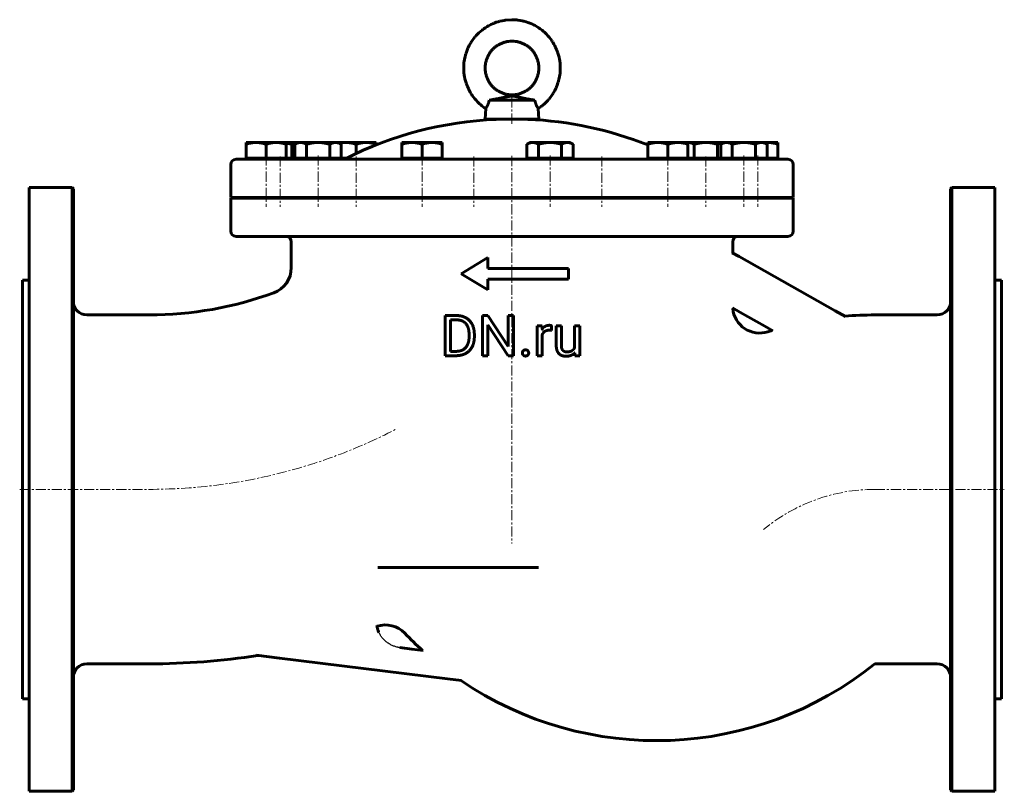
# Model space of a CAD drawing. Header units: millimetres. Extents: x -367 to 367, y -288 to 288.
import ezdxf

# ---------------------------------------------------------------- set-up
doc = ezdxf.new("R2010")
doc.units = ezdxf.units.MM
for name, pattern in [('K5LT-1', [0]), ('K5LT_AXLED', [12, 7.5, -1.5, 1.5, -1.5]), ('K5LT_BASIC', [0])]:
    doc.linetypes.add(name, pattern=pattern)
doc.layers.add('Системный слой (1)', color=7, linetype='Continuous', true_color=0x6c6c6c)

# ---------------------------------------------------------------- blocks, each defined once
blk = doc.blocks.new('U0')
at = {"layer": 'Системный слой (1)', "color": 143, "linetype": 'K5LT_BASIC', "lineweight": 60, "true_color": 0x33acca}
for p, q in [((-327, -62.5), (-327, 161.5)), ((-327, -286.5), (-327, -62.5))]:
    blk.add_line(p, q, dxfattribs=at)
blk = doc.blocks.new('U1')
at = {"layer": 'Системный слой (1)', "color": 143, "linetype": 'K5LT_BASIC', "lineweight": 60, "true_color": 0x33acca}
for p, q in [((327, -62.5), (327, 161.5)), ((327, -286.5), (327, -62.5))]:
    blk.add_line(p, q, dxfattribs=at)
blk = doc.blocks.new('U2')
at = {"layer": 'Системный слой (1)', "color": 143, "linetype": 'K5LT_BASIC', "lineweight": 60, "true_color": 0x33acca}
for start, end in [(92.45448, 116.79394), (68.44225, 87.54552)]:
    blk.add_arc((0, -61.92), 275.42, start, end, dxfattribs=at)
blk = doc.blocks.new('U3')
at = {"layer": 'Системный слой (1)', "color": 143, "linetype": 'K5LT_BASIC', "lineweight": 60, "true_color": 0x33acca}
for p, q in [((157.66, 196), (157.55, 196)), ((157.78, 196), (157.66, 196)), ((157.89, 195.99), (157.78, 196))]:
    blk.add_line(p, q, dxfattribs=at)
blk = doc.blocks.new('U4')
at = {"layer": 'Системный слой (1)', "color": 143, "linetype": 'K5LT_BASIC', "lineweight": 60, "true_color": 0x33acca}
for p, q in [((-209.69, 154.5), (117.61, 154.5)), ((117.61, 154.5), (209.69, 154.5))]:
    blk.add_line(p, q, dxfattribs=at)
blk = doc.blocks.new('U5')
at = {"layer": 'Системный слой (1)', "color": 143, "linetype": 'K5LT_BASIC', "lineweight": 60, "true_color": 0x33acca}
for p, q in [((-126.9, 195.74), (-128.55, 195.42)), ((-125.29, 195.94), (-126.9, 195.74)), ((-123.7, 196), (-125.29, 195.94))]:
    blk.add_line(p, q, dxfattribs=at)
blk = doc.blocks.new('U6')
at = {"layer": 'Системный слой (1)', "color": 143, "linetype": 'K5LT_BASIC', "lineweight": 60, "true_color": 0x33acca}
for p, q in [((-159.8, 196), (-159.92, 196)), ((-159.69, 196), (-159.8, 196)), ((-159.57, 195.99), (-159.69, 196))]:
    blk.add_line(p, q, dxfattribs=at)
blk = doc.blocks.new('U7')
at = {"layer": 'Системный слой (1)', "color": 143, "linetype": 'K5LT_BASIC', "lineweight": 60, "true_color": 0x33acca}
for p, q in [((131.32, 196), (131.2, 195.99)), ((131.44, 196), (131.32, 196)), ((131.57, 196), (131.44, 196))]:
    blk.add_line(p, q, dxfattribs=at)
blk = doc.blocks.new('U8')
at = {"layer": 'Системный слой (1)', "color": 143, "linetype": 'K5LT_BASIC', "lineweight": 60, "true_color": 0x33acca}
for p, q in [((189.07, 195.92), (188.2, 195.83)), ((189.93, 195.98), (189.07, 195.92)), ((190.79, 196), (189.93, 195.98))]:
    blk.add_line(p, q, dxfattribs=at)
blk = doc.blocks.new('U9')
at = {"layer": 'Системный слой (1)', "color": 143, "linetype": 'K5LT_BASIC', "lineweight": 60, "true_color": 0x33acca}
for p, q in [((-166.99, 195.35), (-168.29, 195.6)), ((-165.65, 195.04), (-166.99, 195.35)), ((-164.25, 194.66), (-165.65, 195.04))]:
    blk.add_line(p, q, dxfattribs=at)
blk = doc.blocks.new('U10')
at = {"layer": 'Системный слой (1)', "color": 143, "linetype": 'K5LT_BASIC', "lineweight": 60, "true_color": 0x33acca}
for p, q in [((0, 213.5), (-20, 213.5)), ((20, 213.5), (0, 213.5))]:
    blk.add_line(p, q, dxfattribs=at)
blk = doc.blocks.new('U11')
at = {"layer": 'Системный слой (1)', "color": 143, "linetype": 'K5LT_BASIC', "lineweight": 60, "true_color": 0x33acca}
for p, q in [((-9.26, 286.29), (-9.62, 286.19)), ((-9.09, 286.33), (-9.26, 286.29)), ((-9, 286.36), (-9.09, 286.33)), ((-7.36, 286.74), (-9, 286.36)), ((-5.92, 287.01), (-7.36, 286.74)), ((-5.19, 287.12), (-5.92, 287.01)), ((-4.83, 287.17), (-5.19, 287.12)), ((-4.65, 287.2), (-4.83, 287.17)), ((-4.56, 287.21), (-4.65, 287.2)), ((0, 287.5), (-4.56, 287.21)), ((1.63, 287.46), (0, 287.5)), ((3.1, 287.37), (1.63, 287.46)), ((3.83, 287.3), (3.1, 287.37)), ((4.19, 287.25), (3.83, 287.3)), ((4.38, 287.23), (4.19, 287.25)), ((4.47, 287.22), (4.38, 287.23)), ((6.13, 286.97), (4.47, 287.22)), ((7.57, 286.69), (6.13, 286.97)), ((8.29, 286.53), (7.57, 286.69)), ((8.64, 286.45), (8.29, 286.53)), ((8.82, 286.4), (8.64, 286.45)), ((8.91, 286.38), (8.82, 286.4)), ((10.53, 285.93), (8.91, 286.38)), ((-22.29, 279.77), (-23.43, 278.83)), ((-21.71, 280.22), (-22.29, 279.77)), ((-21.42, 280.44), (-21.71, 280.22)), ((-21.27, 280.54), (-21.42, 280.44)), ((-21.2, 280.6), (-21.27, 280.54)), ((-19.82, 281.56), (-21.2, 280.6)), ((-18.57, 282.34), (-19.82, 281.56)), ((-17.94, 282.71), (-18.57, 282.34)), ((-17.62, 282.89), (-17.94, 282.71)), ((-17.46, 282.98), (-17.62, 282.89)), ((-17.38, 283.02), (-17.46, 282.98)), ((-15.89, 283.8), (-17.38, 283.02)), ((-14.56, 284.42), (-15.89, 283.8)), ((-13.89, 284.71), (-14.56, 284.42)), ((-13.55, 284.85), (-13.89, 284.71)), ((-13.38, 284.92), (-13.55, 284.85)), ((-13.29, 284.96), (-13.38, 284.92)), ((-11.72, 285.54), (-13.29, 284.96)), ((-10.32, 285.99), (-11.72, 285.54)), ((-9.62, 286.19), (-10.32, 285.99)), ((11.92, 285.47), (10.53, 285.93)), ((12.61, 285.22), (11.92, 285.47)), ((12.95, 285.09), (12.61, 285.22)), ((13.12, 285.02), (12.95, 285.09)), ((13.21, 284.99), (13.12, 285.02)), ((14.76, 284.34), (13.21, 284.99)), ((16.09, 283.71), (14.76, 284.34)), ((16.74, 283.37), (16.09, 283.71)), ((17.06, 283.2), (16.74, 283.37)), ((17.22, 283.11), (17.06, 283.2)), ((17.3, 283.07), (17.22, 283.11)), ((18.76, 282.23), (17.3, 283.07)), ((20, 281.44), (18.76, 282.23)), ((20.6, 281.02), (20, 281.44)), ((20.9, 280.81), (20.6, 281.02)), ((21.05, 280.7), (20.9, 280.81)), ((21.12, 280.65), (21.05, 280.7)), ((22.46, 279.63), (21.12, 280.65)), ((23.59, 278.69), (22.46, 279.63)), ((-29.49, 272.15), (-30.42, 270.75)), ((-28.62, 273.34), (-29.49, 272.15)), ((-28.17, 273.91), (-28.62, 273.34)), ((-27.94, 274.2), (-28.17, 273.91)), ((-27.83, 274.34), (-27.94, 274.2)), ((-27.77, 274.41), (-27.83, 274.34)), ((-26.67, 275.68), (-27.77, 274.41)), ((-25.66, 276.75), (-26.67, 275.68)), ((-25.14, 277.27), (-25.66, 276.75)), ((-24.88, 277.52), (-25.14, 277.27)), ((-24.74, 277.65), (-24.88, 277.52)), ((-24.68, 277.71), (-24.74, 277.65)), ((-23.43, 278.83), (-24.68, 277.71)), ((24.14, 278.21), (23.59, 278.69)), ((24.41, 277.96), (24.14, 278.21)), ((24.54, 277.84), (24.41, 277.96)), ((24.61, 277.77), (24.54, 277.84)), ((25.81, 276.6), (24.61, 277.77)), ((26.81, 275.52), (25.81, 276.6)), ((27.3, 274.97), (26.81, 275.52)), ((27.53, 274.69), (27.3, 274.97)), ((27.65, 274.55), (27.53, 274.69)), ((27.71, 274.48), (27.65, 274.55)), ((28.75, 273.16), (27.71, 274.48)), ((29.61, 271.97), (28.75, 273.16)), ((30.02, 271.37), (29.61, 271.97)), ((-33.15, 265.53), (-33.7, 264.17)), ((-32.86, 266.2), (-33.15, 265.53)), ((-32.71, 266.54), (-32.86, 266.2)), ((-32.63, 266.7), (-32.71, 266.54)), ((-32.59, 266.79), (-32.63, 266.7)), ((-31.84, 268.29), (-32.59, 266.79)), ((-31.13, 269.58), (-31.84, 268.29)), ((-30.76, 270.21), (-31.13, 269.58)), ((-30.57, 270.52), (-30.76, 270.21)), ((-30.47, 270.67), (-30.57, 270.52)), ((-30.42, 270.75), (-30.47, 270.67)), ((30.22, 271.06), (30.02, 271.37)), ((30.32, 270.91), (30.22, 271.06)), ((30.37, 270.83), (30.32, 270.91)), ((31.24, 269.39), (30.37, 270.83)), ((31.94, 268.1), (31.24, 269.39)), ((32.28, 267.45), (31.94, 268.1)), ((32.44, 267.12), (32.28, 267.45)), ((32.52, 266.95), (32.44, 267.12)), ((32.55, 266.87), (32.52, 266.95)), ((33.24, 265.33), (32.55, 266.87)), ((33.77, 263.97), (33.24, 265.33)), ((-35.48, 257.57), (-35.6, 256.85)), ((-35.42, 257.93), (-35.48, 257.57)), ((-35.39, 258.11), (-35.42, 257.93)), ((-35.37, 258.2), (-35.39, 258.11)), ((-35.02, 259.84), (-35.37, 258.2)), ((-34.65, 261.27), (-35.02, 259.84)), ((-34.44, 261.97), (-34.65, 261.27)), ((-34.34, 262.32), (-34.44, 261.97)), ((-34.28, 262.49), (-34.34, 262.32)), ((-34.25, 262.58), (-34.28, 262.49)), ((-33.7, 264.17), (-34.25, 262.58)), ((34.02, 263.28), (33.77, 263.97)), ((34.14, 262.93), (34.02, 263.28)), ((34.2, 262.75), (34.14, 262.93)), ((34.22, 262.67), (34.2, 262.75)), ((34.71, 261.06), (34.22, 262.67)), ((35.07, 259.63), (34.71, 261.06)), ((35.23, 258.92), (35.07, 259.63)), ((35.3, 258.56), (35.23, 258.92)), ((35.34, 258.38), (35.3, 258.56)), ((35.35, 258.29), (35.34, 258.38)), ((35.63, 256.63), (35.35, 258.29)), ((-35.97, 253.07), (-35.99, 252.34)), ((-35.99, 252.34), (-35.99, 250.87)), ((-35.99, 250.87), (-35.93, 249.19)), ((-35.95, 253.44), (-35.97, 253.07)), ((-35.94, 253.62), (-35.95, 253.44)), ((-35.93, 253.71), (-35.94, 253.62)), ((-35.79, 255.39), (-35.93, 253.71)), ((-35.6, 256.85), (-35.79, 255.39)), ((35.81, 255.18), (35.63, 256.63)), ((35.88, 254.45), (35.81, 255.18)), ((35.91, 254.08), (35.88, 254.45)), ((35.92, 253.9), (35.91, 254.08)), ((35.93, 253.81), (35.92, 253.9)), ((35.99, 252.13), (35.93, 253.81)), ((35.95, 249.56), (35.97, 249.93)), ((35.97, 249.93), (35.99, 250.66)), ((35.99, 250.66), (35.99, 252.13)), ((-35.93, 249.19), (-35.92, 249.1)), ((-35.92, 249.1), (-35.91, 248.92)), ((-35.91, 248.92), (-35.88, 248.55)), ((-35.88, 248.55), (-35.81, 247.82)), ((-35.81, 247.82), (-35.63, 246.37)), ((-35.63, 246.37), (-35.35, 244.71)), ((-35.35, 244.71), (-35.34, 244.62)), ((-35.34, 244.62), (-35.3, 244.44)), ((-35.3, 244.44), (-35.23, 244.08)), ((-35.23, 244.08), (-35.07, 243.37)), ((-35.07, 243.37), (-34.71, 241.94)), ((34.65, 241.73), (35.02, 243.16)), ((35.02, 243.16), (35.37, 244.8)), ((35.37, 244.8), (35.39, 244.89)), ((35.39, 244.89), (35.42, 245.07)), ((35.42, 245.07), (35.48, 245.43)), ((35.48, 245.43), (35.6, 246.15)), ((35.6, 246.15), (35.79, 247.61)), ((35.79, 247.61), (35.93, 249.29)), ((35.93, 249.29), (35.94, 249.38)), ((35.94, 249.38), (35.95, 249.56)), ((-34.71, 241.94), (-34.22, 240.33)), ((-34.22, 240.33), (-34.2, 240.25)), ((-34.2, 240.25), (-34.14, 240.07)), ((-34.14, 240.07), (-34.02, 239.72)), ((-34.02, 239.72), (-33.77, 239.03)), ((-33.77, 239.03), (-33.24, 237.67)), ((-33.24, 237.67), (-32.55, 236.13)), ((-32.55, 236.13), (-32.52, 236.05)), ((-32.52, 236.05), (-32.44, 235.88)), ((-32.44, 235.88), (-32.28, 235.55)), ((-32.28, 235.55), (-31.94, 234.9)), ((-31.94, 234.9), (-31.24, 233.61)), ((31.84, 234.71), (32.59, 236.21)), ((32.59, 236.21), (32.63, 236.3)), ((32.63, 236.3), (32.71, 236.46)), ((32.71, 236.46), (32.86, 236.8)), ((32.86, 236.8), (33.15, 237.47)), ((33.15, 237.47), (33.7, 238.83)), ((33.7, 238.83), (34.25, 240.42)), ((34.25, 240.42), (34.28, 240.51)), ((34.28, 240.51), (34.34, 240.68)), ((34.34, 240.68), (34.44, 241.03)), ((34.44, 241.03), (34.65, 241.73)), ((-31.24, 233.61), (-30.37, 232.17)), ((-30.37, 232.17), (-30.32, 232.09)), ((-30.32, 232.09), (-30.22, 231.94)), ((-30.22, 231.94), (-30.02, 231.63)), ((-30.02, 231.63), (-29.61, 231.03)), ((-29.61, 231.03), (-28.75, 229.84)), ((-28.75, 229.84), (-27.71, 228.52)), ((-27.71, 228.52), (-27.65, 228.45)), ((-27.65, 228.45), (-27.53, 228.31)), ((-27.53, 228.31), (-27.3, 228.03)), ((-27.3, 228.03), (-26.81, 227.48)), ((26.67, 227.32), (27.77, 228.59)), ((27.77, 228.59), (27.83, 228.66)), ((27.83, 228.66), (27.94, 228.8)), ((27.94, 228.8), (28.17, 229.09)), ((28.17, 229.09), (28.62, 229.66)), ((28.62, 229.66), (29.49, 230.85)), ((29.49, 230.85), (30.42, 232.25)), ((30.42, 232.25), (30.47, 232.33)), ((30.47, 232.33), (30.57, 232.48)), ((30.57, 232.48), (30.76, 232.79)), ((30.76, 232.79), (31.13, 233.42)), ((31.13, 233.42), (31.84, 234.71)), ((-26.81, 227.48), (-25.81, 226.4)), ((-25.81, 226.4), (-24.61, 225.23)), ((-24.61, 225.23), (-24.54, 225.16)), ((-24.54, 225.16), (-24.41, 225.04)), ((-24.41, 225.04), (-24.14, 224.79)), ((-24.14, 224.79), (-23.59, 224.31)), ((-23.59, 224.31), (-22.46, 223.37)), ((-22.46, 223.37), (-21.14, 222.36)), ((-21.14, 222.36), (-21.09, 222.33)), ((-21.09, 222.33), (-20.99, 222.25)), ((-20.99, 222.25), (-20.77, 222.1)), ((-20.77, 222.1), (-20.35, 221.8)), ((-20.35, 221.8), (-19.61, 221.31)), ((19.61, 221.31), (21.2, 222.4)), ((21.2, 222.4), (21.25, 222.44)), ((21.25, 222.44), (21.35, 222.52)), ((21.35, 222.52), (21.56, 222.67)), ((21.56, 222.67), (21.98, 222.99)), ((21.98, 222.99), (22.8, 223.64)), ((22.8, 223.64), (24.38, 225.01)), ((24.38, 225.01), (24.68, 225.29)), ((24.68, 225.29), (24.74, 225.35)), ((24.74, 225.35), (24.88, 225.48)), ((24.88, 225.48), (25.14, 225.73)), ((25.14, 225.73), (25.66, 226.25)), ((25.66, 226.25), (26.67, 227.32))]:
    blk.add_line(p, q, dxfattribs=at)
blk = doc.blocks.new('U12')
at = {"layer": 'Системный слой (1)', "color": 143, "linetype": 'K5LT_BASIC', "lineweight": 60, "true_color": 0x33acca}
for start, end in [(90, 94.96934), (107.12413, 107.87947)]:
    blk.add_arc((270.5, -192.5), 260, start, end, dxfattribs=at)
blk = doc.blocks.new('U13')
at = {"layer": 'Системный слой (1)', "color": 143, "linetype": 'K5LT_BASIC', "lineweight": 60, "true_color": 0x33acca}
for start, end in [(223.79622, 227.83831), (235.80094, 308.75652)]:
    blk.add_arc((107.74, 10.25), 260, start, end, dxfattribs=at)

msp = doc.modelspace()

# ---------------------------------------------------------------- linework, layer by layer
at = {"layer": 'Системный слой (1)', "color": 30, "linetype": 'K5LT_AXLED', "lineweight": 18, "true_color": 0xff8000}
for p, q in [((0, 229.5), (0, 208.5)), ((-183.29, 186.3), (-183.29, 148.03)), ((-172.91, 185.5), (-172.91, 148.03)), ((-144.56, 186.3), (-144.56, 148.03)), ((-116.2, 185.5), (-116.2, 148.03)), ((-67.09, 186.3), (-67.09, 148.03)), ((-28.35, 185.5), (-28.35, 148.03)), ((0, 185.93), (0, -102.83)), ((28.35, 186.3), (28.35, 148.03)), ((67.09, 185.5), (67.09, 148.03)), ((116.2, 186.3), (116.2, 148.03)), ((144.56, 185.5), (144.56, 148.03)), ((172.91, 186.3), (172.91, 148.03)), ((183.29, 186.3), (183.29, 148.03)), ((-367, -62.5), (-270.5, -62.5)), ((270.5, -62.5), (367, -62.5))]:
    msp.add_line(p, q, dxfattribs=at)
at = {"layer": 'Системный слой (1)', "color": 143, "linetype": 'K5LT_BASIC', "lineweight": 60, "true_color": 0x33acca}
for p, q in [((-19.61, 221.31), (-20, 213.5)), ((-17.04, 227.5), (0, 227.5)), ((0, 227.5), (17.04, 227.5)), ((19.61, 221.31), (20, 213.5)), ((-198.29, 194.66), (-198.29, 196)), ((-198.29, 196), (-190.79, 196)), ((-198.29, 184.3), (-198.29, 194.66)), ((-190.79, 196), (-175.79, 196)), ((-183.29, 184.3), (-183.29, 194.66)), ((-175.79, 196), (-168.29, 196)), ((-168.29, 196), (-159.92, 196)), ((-168.29, 196), (-168.29, 194.66)), ((-168.29, 184.3), (-168.29, 194.66)), ((-164.25, 184.3), (-164.25, 194.66)), ((-159.56, 196), (-161.88, 194.66)), ((-161.88, 184.3), (-161.88, 194.66)), ((-159.92, 196), (-159.56, 196)), ((-159.56, 196), (-157.55, 196)), ((-157.55, 196), (-144.56, 196)), ((-153.22, 184.3), (-153.22, 194.66)), ((-144.56, 196), (-131.57, 196)), ((-135.9, 184.3), (-135.9, 194.66)), ((-131.57, 196), (-129.56, 196)), ((-129.56, 196), (-123.7, 196)), ((-129.56, 196), (-127.24, 194.66)), ((-127.24, 184.3), (-127.24, 194.66)), ((-123.7, 196), (-108.7, 196)), ((-116.2, 187.79), (-116.2, 194.66)), ((-108.7, 196), (-101.2, 196)), ((-101.2, 196), (-101.2, 194.66)), ((-101.2, 194.23), (-101.2, 194.66)), ((-82.09, 196), (-74.59, 196)), ((-82.09, 194.66), (-82.09, 196)), ((-82.09, 184.3), (-82.09, 194.66)), ((-74.59, 196), (-59.59, 196)), ((-67.09, 184.3), (-67.09, 194.66)), ((-59.59, 196), (-52.09, 196)), ((-52.09, 196), (-52.09, 194.66)), ((-52.09, 184.3), (-52.09, 194.66)), ((13.35, 196), (11.03, 194.66)), ((11.03, 184.3), (11.03, 194.66)), ((13.35, 196), (15.36, 196)), ((15.36, 196), (28.35, 196)), ((19.69, 184.3), (19.69, 194.66)), ((28.35, 196), (41.34, 196)), ((37.01, 184.3), (37.01, 194.66)), ((41.34, 196), (43.35, 196)), ((43.35, 196), (45.67, 194.66)), ((45.67, 184.3), (45.67, 194.66)), ((101.2, 194.66), (101.2, 196)), ((101.2, 196), (108.7, 196)), ((101.2, 184.3), (101.2, 194.66)), ((108.7, 196), (123.7, 196)), ((116.2, 184.3), (116.2, 194.66)), ((123.7, 196), (131.2, 196)), ((131.2, 196), (131.2, 194.66)), ((131.2, 196), (131.57, 196)), ((131.2, 184.3), (131.2, 194.66)), ((131.57, 196), (144.56, 196)), ((135.9, 184.3), (135.9, 194.66)), ((144.56, 196), (157.55, 196)), ((153.22, 184.3), (153.22, 194.66)), ((157.91, 196), (155.59, 194.66)), ((155.59, 184.3), (155.59, 194.66)), ((157.55, 196), (157.91, 196)), ((157.91, 196), (159.92, 196)), ((159.92, 196), (172.91, 196)), ((164.25, 184.3), (164.25, 194.66)), ((172.91, 196), (185.9, 196)), ((181.57, 184.3), (181.57, 194.66)), ((185.9, 196), (187.91, 196)), ((187.91, 196), (190.79, 196)), ((187.91, 196), (190.23, 194.66)), ((190.23, 184.3), (190.23, 194.66)), ((190.79, 196), (198.29, 196)), ((198.29, 196), (198.29, 194.66)), ((198.29, 184.3), (198.29, 194.66)), ((-198.29, 184.3), (-198.29, 183.5)), ((-190.79, 184.3), (-198.29, 184.3)), ((-183.29, 184.3), (-190.79, 184.3)), ((-175.79, 184.3), (-183.29, 184.3)), ((-168.29, 184.3), (-175.79, 184.3)), ((-164.25, 184.3), (-168.29, 184.3)), ((-168.29, 184.3), (-168.29, 183.5)), ((-161.88, 184.3), (-164.25, 184.3)), ((-157.55, 184.3), (-161.88, 184.3)), ((-159.56, 184.3), (-159.56, 183.5)), ((-153.22, 184.3), (-157.55, 184.3)), ((-144.56, 184.3), (-153.22, 184.3)), ((-135.9, 184.3), (-144.56, 184.3)), ((-131.57, 184.3), (-135.9, 184.3)), ((-127.24, 184.3), (-131.57, 184.3)), ((-129.56, 184.3), (-129.56, 183.5)), ((-123.7, 184.3), (-127.24, 184.3)), ((-123.42, 184.3), (-123.7, 184.3)), ((-82.09, 184.3), (-82.09, 183.5)), ((-74.59, 184.3), (-82.09, 184.3)), ((-67.09, 184.3), (-74.59, 184.3)), ((-59.59, 184.3), (-67.09, 184.3)), ((-52.09, 184.3), (-59.59, 184.3)), ((-52.09, 184.3), (-52.09, 183.5)), ((15.36, 184.3), (11.03, 184.3)), ((13.35, 184.3), (13.35, 183.5)), ((19.69, 184.3), (15.36, 184.3)), ((28.35, 184.3), (19.69, 184.3)), ((37.01, 184.3), (28.35, 184.3)), ((41.34, 184.3), (37.01, 184.3)), ((45.67, 184.3), (41.34, 184.3)), ((43.35, 184.3), (43.35, 183.5)), ((101.2, 184.3), (101.2, 183.5)), ((108.7, 184.3), (101.2, 184.3)), ((116.2, 184.3), (108.7, 184.3)), ((123.7, 184.3), (116.2, 184.3)), ((131.2, 184.3), (123.7, 184.3)), ((131.2, 184.3), (131.2, 183.5)), ((131.57, 184.3), (131.2, 184.3)), ((135.9, 184.3), (131.57, 184.3)), ((144.56, 184.3), (135.9, 184.3)), ((153.22, 184.3), (144.56, 184.3)), ((155.59, 184.3), (153.22, 184.3)), ((159.92, 184.3), (155.59, 184.3)), ((157.91, 184.3), (157.91, 183.5)), ((164.25, 184.3), (159.92, 184.3)), ((172.91, 184.3), (164.25, 184.3)), ((181.57, 184.3), (172.91, 184.3)), ((185.9, 184.3), (181.57, 184.3)), ((190.23, 184.3), (185.9, 184.3)), ((187.91, 184.3), (187.91, 183.5)), ((190.79, 184.3), (190.23, 184.3)), ((198.29, 184.3), (190.79, 184.3)), ((198.29, 184.3), (198.29, 183.5)), ((-209.69, 155), (-209.69, 179.5)), ((205.69, 183.5), (-205.69, 183.5)), ((209.69, 155), (209.69, 179.5)), ((-360, 162.5), (-360, -287.5)), ((-328, 162.5), (-360, 162.5)), ((-328, 162.5), (-328, -62.5)), ((-327, 161.5), (-328, 162.5)), ((327, 161.5), (328, 162.5)), ((328, 162.5), (360, 162.5)), ((328, 162.5), (328, -62.5)), ((360, 162.5), (360, -287.5)), ((-209.69, 155), (209.69, 155)), ((-209.69, 130), (-209.69, 154.5)), ((-193.29, 155), (-193.29, 154.5)), ((-173.29, 155), (-173.29, 154.5)), ((-162.91, 155), (-162.91, 154.5)), ((-154.56, 155), (-154.56, 154.5)), ((-134.56, 155), (-134.56, 154.5)), ((-126.2, 155), (-126.2, 154.5)), ((-106.2, 155), (-106.2, 154.5)), ((-77.09, 155), (-77.09, 154.5)), ((-57.09, 155), (-57.09, 154.5)), ((-38.35, 155), (-38.35, 154.5)), ((-18.35, 155), (-18.35, 154.5)), ((-7.5, 154.5), (-7.5, 155)), ((7.5, 154.5), (7.5, 155)), ((18.35, 155), (18.35, 154.5)), ((38.35, 155), (38.35, 154.5)), ((57.09, 155), (57.09, 154.5)), ((77.09, 155), (77.09, 154.5)), ((106.2, 155), (106.2, 154.5)), ((126.2, 155), (126.2, 154.5)), ((134.56, 155), (134.56, 154.5)), ((154.56, 155), (154.56, 154.5)), ((162.91, 155), (162.91, 154.5)), ((182.91, 155), (182.91, 154.5)), ((193.29, 155), (193.29, 154.5)), ((209.69, 130), (209.69, 154.5)), ((-205.69, 126), (205.69, 126)), ((-164.54, 122), (-164.54, 102.74)), ((164.54, 122), (164.54, 113.61)), ((-17.97, 110.17), (-37.97, 98.17)), ((-17.97, 110.17), (-17.97, 102.17)), ((169.24, 110.95), (164.25, 113.77)), ((240.97, 70.48), (169.24, 110.95)), ((-17.97, 86.17), (-37.97, 98.17)), ((42.03, 102.17), (-17.97, 102.17)), ((42.03, 102.17), (42.03, 94.17)), ((-365, -218.5), (-365, 93.5)), ((-360, 93.5), (-365, 93.5)), ((42.03, 94.17), (-17.97, 94.17)), ((-17.97, 94.17), (-17.97, 86.17)), ((360, 93.5), (365, 93.5)), ((365, -218.5), (365, 93.5)), ((-317, 67.5), (-270.5, 67.5)), ((-41.25, 67.03), (-49.71, 67.03)), ((-49.71, 67.03), (-49.71, 37.12)), ((-21.93, 67.03), (-21.93, 37.12)), ((-17.96, 67.03), (-21.93, 67.03)), ((-2.85, 43.9), (-17.96, 67.03)), ((1.08, 67.03), (-2.85, 67.03)), ((-2.85, 67.03), (-2.85, 43.9)), ((1.08, 67.03), (1.08, 37.12)), ((169.73, 69.64), (164.26, 72.72)), ((169.73, 69.64), (188.44, 59.08)), ((240.97, 70.48), (248.53, 66.21)), ((270.5, 67.5), (317, 67.5)), ((-45.75, 63.79), (-45.75, 40.35)), ((-41.25, 63.79), (-45.75, 63.79)), ((-2.91, 37.12), (-17.96, 60.19)), ((-17.96, 60.19), (-17.96, 37.12)), ((18.77, 59.35), (18.77, 37.12)), ((22.47, 59.35), (18.77, 59.35)), ((22.54, 56.81), (22.47, 59.35)), ((29.51, 59.47), (29.49, 55.94)), ((32.98, 59.35), (32.98, 45.01)), ((36.78, 59.35), (32.98, 59.35)), ((36.78, 59.35), (36.78, 44.97)), ((50.48, 59.35), (46.66, 59.35)), ((46.66, 59.35), (46.66, 43.18)), ((50.48, 59.35), (50.48, 37.12)), ((188.44, 59.08), (194.37, 55.73)), ((-31.98, 53), (-31.98, 51.17)), ((-28.06, 52.96), (-28.06, 51.17)), ((22.57, 52.91), (22.57, 37.12)), ((-41.62, 37.12), (-49.71, 37.12)), ((-41.62, 40.35), (-45.75, 40.35)), ((-17.96, 37.12), (-21.93, 37.12)), ((1.08, 37.12), (-2.91, 37.12)), ((22.57, 37.12), (18.77, 37.12)), ((46.84, 37.12), (46.76, 39.32)), ((50.48, 37.12), (46.84, 37.12)), ((-328, -62.5), (-328, -287.5)), ((328, -62.5), (328, -287.5)), ((19.87, -120.83), (-100.05, -120.83)), ((-74.62, -181.51), (-83.56, -180.41)), ((-74.62, -181.51), (-66.17, -182.55)), ((-173.33, -188.22), (-190.68, -186.09)), ((-173.33, -188.22), (-48.14, -203.6)), ((-317, -192.5), (-270.5, -192.5)), ((270.5, -192.5), (317, -192.5)), ((-48.14, -203.6), (-37.62, -204.89)), ((-360, -218.5), (-365, -218.5)), ((360, -218.5), (365, -218.5)), ((-328, -287.5), (-360, -287.5)), ((-327, -286.5), (-328, -287.5)), ((327, -286.5), (328, -287.5)), ((328, -287.5), (360, -287.5))]:
    msp.add_line(p, q, dxfattribs=at)
for centre, radius, start, end in [((-13, 210.5), 3, 66.31585, 90), ((13, 210.5), 3, 90, 113.68415), ((-125.96, 187.5), 4, 270, 296.79394), ((-205.69, 179.5), 4, 90, 180), ((205.69, 179.5), 4, 0, 90), ((-205.69, 130), 4, 180, 270), ((-168.54, 122), 4, 0, 90), ((168.54, 122), 4, 90, 180), ((205.69, 130), 4, 270, 0), ((-184.54, 102.74), 20, 290.11207, 0), ((-270.5, 337.5), 270, 270, 290.11207), ((-317, 77.5), 10, 180, 270), ((317, 77.5), 10, 270, 0), ((184.54, 73.98), 20, 184.71794, 287.87947), ((-94.37, -183.54), 20, 43.79622, 108.23885), ((-270.5, 337.5), 530, 270, 278.80458), ((-317, -202.5), 10, 90, 180), ((317, -202.5), 10, 0, 90)]:
    msp.add_arc(centre, radius, start, end, dxfattribs=at)
at = {"layer": 'Системный слой (1)', "color": 30, "linetype": 'K5LT_AXLED', "lineweight": 18, "true_color": 0xff8000}
for centre, radius, start, end in [((-270.5, 337.5), 400, 270, 297.2864), ((270.5, -192.5), 130, 90, 129.63799)]:
    msp.add_arc(centre, radius, start, end, dxfattribs=at)
at = {"layer": 'Системный слой (1)', "color": 143, "linetype": 'K5LT_BASIC', "lineweight": 60, "true_color": 0x33acca}
for points, degree, knots in [([(0, 271.5), (-0.84, 271.5), (-1.68, 271.45), (-3.34, 271.24), (-4.16, 271.08), (-5.78, 270.66), (-6.59, 270.4), (-8.14, 269.79), (-8.9, 269.43), (-10.37, 268.62), (-11.08, 268.17), (-12.43, 267.19), (-13.08, 266.65), (-14.3, 265.51), (-14.88, 264.89), (-15.94, 263.6), (-16.44, 262.92), (-17.33, 261.51), (-17.74, 260.77), (-18.45, 259.26), (-18.76, 258.48), (-19.28, 256.89), (-19.49, 256.07), (-19.8, 254.43), (-19.91, 253.59), (-20.01, 251.92), (-20.01, 251.08), (-19.91, 249.41), (-19.8, 248.57), (-19.49, 246.93), (-19.28, 246.11), (-18.76, 244.52), (-18.45, 243.74), (-17.74, 242.23), (-17.33, 241.49), (-16.44, 240.08), (-15.94, 239.4), (-14.88, 238.11), (-14.3, 237.49), (-13.08, 236.35), (-12.43, 235.81), (-11.08, 234.83), (-10.37, 234.38), (-8.9, 233.57), (-8.14, 233.21), (-6.59, 232.6), (-5.78, 232.34), (-4.16, 231.92), (-3.34, 231.76), (-1.68, 231.55), (-0.84, 231.5), (0.84, 231.5), (1.68, 231.55), (3.34, 231.76), (4.16, 231.92), (5.78, 232.34), (6.59, 232.6), (8.14, 233.21), (8.9, 233.57), (10.37, 234.38), (11.08, 234.83), (12.43, 235.81), (13.08, 236.35), (14.3, 237.49), (14.88, 238.11), (15.94, 239.4), (16.44, 240.08), (17.33, 241.49), (17.74, 242.23), (18.45, 243.74), (18.76, 244.52), (19.28, 246.11), (19.49, 246.93), (19.8, 248.57), (19.91, 249.41), (20.01, 251.08), (20.01, 251.92), (19.91, 253.59), (19.8, 254.43), (19.49, 256.07), (19.28, 256.89), (18.76, 258.48), (18.45, 259.26), (17.74, 260.77), (17.33, 261.51), (16.44, 262.92), (15.94, 263.6), (14.88, 264.89), (14.3, 265.51), (13.08, 266.65), (12.43, 267.19), (11.08, 268.17), (10.37, 268.62), (8.9, 269.43), (8.14, 269.79), (6.59, 270.4), (5.78, 270.66), (4.16, 271.08), (3.34, 271.24), (1.68, 271.45), (0.84, 271.5), (0, 271.5)], 3, [0, 0, 0, 0, 0.02, 0.02, 0.04, 0.04, 0.06, 0.06, 0.08, 0.08, 0.1, 0.1, 0.12, 0.12, 0.14, 0.14, 0.16, 0.16, 0.18, 0.18, 0.2, 0.2, 0.22, 0.22, 0.24, 0.24, 0.26, 0.26, 0.28, 0.28, 0.3, 0.3, 0.32, 0.32, 0.34, 0.34, 0.36, 0.36, 0.38, 0.38, 0.4, 0.4, 0.42, 0.42, 0.44, 0.44, 0.46, 0.46, 0.48, 0.48, 0.5, 0.5, 0.52, 0.52, 0.54, 0.54, 0.56, 0.56, 0.58, 0.58, 0.6, 0.6, 0.62, 0.62, 0.64, 0.64, 0.66, 0.66, 0.68, 0.68, 0.7, 0.7, 0.72, 0.72, 0.74, 0.74, 0.76, 0.76, 0.78, 0.78, 0.8, 0.8, 0.82, 0.82, 0.84, 0.84, 0.86, 0.86, 0.88, 0.88, 0.9, 0.9, 0.92, 0.92, 0.94, 0.94, 0.96, 0.96, 0.98, 0.98, 1, 1, 1, 1]), ([(-14.99, 227.85), (-15.39, 227.78), (-16.08, 227.66), (-16.76, 227.55), (-17.04, 227.5)], 3, [0, 0, 0, 0, 2.93287, 5, 5, 5, 5]), ([(14.99, 227.85), (14.76, 227.89), (14.31, 227.97), (13.64, 228.09), (12.96, 228.21), (12.29, 228.34), (11.62, 228.46), (10.96, 228.59), (10.31, 228.71), (9.67, 228.84), (9.04, 228.96), (8.43, 229.08), (7.84, 229.2), (7.08, 229.36), (6.35, 229.51), (5.65, 229.65), (5.15, 229.76), (4.67, 229.86), (4.21, 229.95), (3.77, 230.04), (3.36, 230.13), (2.87, 230.22), (2.42, 230.31), (2, 230.38), (1.72, 230.43), (1.46, 230.47), (1.22, 230.5), (0.92, 230.54), (0.64, 230.56), (0.36, 230.58), (0.18, 230.58), (-0.02, 230.59), (-0.18, 230.58), (-0.37, 230.58), (-0.53, 230.57), (-0.79, 230.55), (-1.06, 230.52), (-1.34, 230.49), (-1.57, 230.45), (-1.76, 230.42), (-1.95, 230.39), (-2.17, 230.35), (-2.39, 230.31), (-2.6, 230.28), (-2.89, 230.22), (-3.24, 230.15), (-3.68, 230.06), (-4.18, 229.96), (-4.79, 229.83), (-5.51, 229.68), (-6.28, 229.52), (-7.13, 229.35), (-7.89, 229.19), (-8.71, 229.03), (-9.41, 228.89), (-10.33, 228.71), (-11.1, 228.56), (-12.09, 228.38), (-12.91, 228.22), (-13.94, 228.04), (-14.57, 227.93), (-14.99, 227.85)], 3, [0, 0, 0, 0, 1.299209, 2.609511, 3.928731, 5.254509, 6.583095, 7.905281, 9.219923, 10.51974, 11.811364, 13.073525, 14.312808, 15.513846, 17.840376, 18.955316, 20.032688, 21.099615, 22.112434, 23.082121, 23.976058, 24.837914, 26.327157, 26.962784, 27.573246, 28.111185, 28.600717, 29.013942, 30.006818, 30.245845, 30.680392, 31.027127, 31.434097, 31.547681, 32.127145, 32.384972, 33.109191, 33.730951, 34.157079, 34.532114, 34.921494, 35.413267, 35.931377, 36.385823, 36.782728, 37.839594, 38.713016, 39.666675, 41.192102, 42.696294, 44.375863, 46.165372, 48.11053, 49.129342, 51.295018, 52.431033, 54.747501, 55.933508, 58.350265, 59.567599, 62, 62, 62, 62]), ([(17.04, 227.5), (16.6, 227.57), (15.92, 227.69), (15.23, 227.81), (14.99, 227.85)], 3, [0, 0, 0, 0, 3.240533, 5, 5, 5, 5]), ([(-17.04, 227.5), (-17.08, 227.28), (-17.14, 226.93), (-17.26, 226.38), (-17.38, 225.88), (-17.53, 225.38), (-17.69, 224.93), (-17.84, 224.52), (-17.98, 224.17), (-18.12, 223.87), (-18.22, 223.65), (-18.32, 223.44), (-18.42, 223.24), (-18.53, 223.04), (-18.65, 222.82), (-18.76, 222.62), (-18.86, 222.45), (-18.95, 222.31), (-19.03, 222.17), (-19.11, 222.05), (-19.19, 221.93), (-19.26, 221.82), (-19.32, 221.72), (-19.4, 221.62), (-19.45, 221.53), (-19.5, 221.46), (-19.54, 221.41), (-19.57, 221.36), (-19.59, 221.33), (-19.61, 221.31), (-19.61, 221.31), (-19.61, 221.31)], 3, [0, 0, 0, 0, 1.761892, 2.818425, 4.60352, 6.10814, 7.291386, 8.934446, 10.192733, 11.049472, 12.369937, 12.816183, 13.72602, 14.977783, 15.614592, 17.08224, 18.097639, 18.616027, 19.692135, 20.809756, 21.378664, 22.52985, 23.684965, 24.257235, 25.929204, 26.971996, 27.472314, 28.851724, 30.115422, 30.891885, 32, 32, 32, 32]), ([(19.61, 221.31), (19.61, 221.31), (19.61, 221.32), (19.59, 221.34), (19.56, 221.38), (19.52, 221.43), (19.49, 221.48), (19.44, 221.55), (19.39, 221.62), (19.34, 221.7), (19.28, 221.79), (19.21, 221.89), (19.15, 221.98), (19.07, 222.1), (19, 222.23), (18.92, 222.36), (18.84, 222.49), (18.74, 222.66), (18.63, 222.85), (18.54, 223.02), (18.44, 223.21), (18.3, 223.48), (18.13, 223.85), (17.98, 224.19), (17.84, 224.52), (17.75, 224.77), (17.62, 225.13), (17.49, 225.51), (17.34, 226.03), (17.23, 226.48), (17.13, 226.99), (17.07, 227.31), (17.04, 227.5)], 3, [0, 0, 0, 0, 1.307881, 2.616714, 3.931342, 4.59063, 5.914834, 6.803447, 7.69401, 8.586608, 9.48327, 10.380326, 11.276923, 11.945111, 13.264383, 13.914338, 14.551045, 15.794962, 17.000448, 17.585123, 18.338838, 19.80405, 21.382926, 22.87795, 23.809709, 24.972847, 25.531851, 27.468932, 28.587965, 30.376832, 31.393141, 33, 33, 33, 33]), ([(24.72, 58.99), (23.41, 58.22), (22.56, 56.83), (22.54, 56.81)], 2, [0, 0, 0, 1.967275, 2, 2, 2]), ([(22.57, 52.91), (22.96, 53.85), (24.32, 55.28), (26.33, 56.1), (27.65, 56.1)], 2, [0, 0, 0, 0.9573, 1.97865, 3, 3, 3]), ([(-100.65, -164.17), (-100.66, -164.19), (-100.66, -164.27), (-100.64, -164.5), (-100.6, -164.8), (-100.54, -165.14), (-100.46, -165.52), (-100.36, -165.95), (-100.21, -166.49), (-100.02, -167.09), (-99.8, -167.74), (-99.55, -168.35), (-99.36, -168.79), (-99.27, -168.97)], 3, [0, 0, 0, 0, 1.475754, 2.814445, 4.027498, 5.402261, 6.387144, 7.372025, 8.813316, 10.260931, 11.303206, 12.888284, 14, 14, 14, 14])]:
    msp.add_open_spline(points, degree=degree, knots=knots, dxfattribs=at)
for points in [[(-190.79, 196), (-194.27, 196), (-198.29, 194.66)], [(-183.29, 194.66), (-187.31, 196), (-190.79, 196)], [(-175.79, 196), (-179.27, 196), (-183.29, 194.66)], [(-168.29, 194.66), (-172.31, 196), (-175.79, 196)], [(-159.92, 196), (-161.93, 196), (-164.25, 194.66)], [(-157.55, 196), (-159.56, 196), (-161.88, 194.66)], [(-153.22, 194.66), (-155.54, 196), (-157.55, 196)], [(-144.56, 196), (-148.58, 196), (-153.22, 194.66)], [(-135.9, 194.66), (-140.54, 196), (-144.56, 196)], [(-131.57, 196), (-133.58, 196), (-135.9, 194.66)], [(-127.24, 194.66), (-129.56, 196), (-131.57, 196)], [(-116.2, 194.66), (-120.22, 196), (-123.7, 196)], [(-108.7, 196), (-112.18, 196), (-116.2, 194.66)], [(-101.2, 194.66), (-105.22, 196), (-108.7, 196)], [(-74.59, 196), (-78.07, 196), (-82.09, 194.66)], [(-67.09, 194.66), (-71.11, 196), (-74.59, 196)], [(-59.59, 196), (-63.07, 196), (-67.09, 194.66)], [(-52.09, 194.66), (-56.11, 196), (-59.59, 196)], [(15.36, 196), (13.35, 196), (11.03, 194.66)], [(19.69, 194.66), (17.37, 196), (15.36, 196)], [(28.35, 196), (24.33, 196), (19.69, 194.66)], [(37.01, 194.66), (32.37, 196), (28.35, 196)], [(41.34, 196), (39.33, 196), (37.01, 194.66)], [(45.67, 194.66), (43.35, 196), (41.34, 196)], [(108.7, 196), (105.22, 196), (101.2, 194.66)], [(116.2, 194.66), (112.18, 196), (108.7, 196)], [(123.7, 196), (120.22, 196), (116.2, 194.66)], [(131.2, 194.66), (127.18, 196), (123.7, 196)], [(135.9, 194.66), (133.58, 196), (131.57, 196)], [(144.56, 196), (140.54, 196), (135.9, 194.66)], [(153.22, 194.66), (148.58, 196), (144.56, 196)], [(157.55, 196), (155.54, 196), (153.22, 194.66)], [(159.92, 196), (157.91, 196), (155.59, 194.66)], [(164.25, 194.66), (161.93, 196), (159.92, 196)], [(172.91, 196), (168.89, 196), (164.25, 194.66)], [(181.57, 194.66), (176.93, 196), (172.91, 196)], [(185.9, 196), (183.89, 196), (181.57, 194.66)], [(190.23, 194.66), (187.91, 196), (185.9, 196)], [(198.29, 194.66), (194.27, 196), (190.79, 196)]]:
    msp.add_rational_spline(points, [1, 1.0379548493, 1], degree=2, dxfattribs=at)
for points in [[(-28.06, 52.96), (-28.06, 56.21), (-29.95, 61.4), (-33.46, 65.08), (-38.31, 67.03), (-41.25, 67.03)], [(-31.98, 53), (-31.98, 55.57), (-33.21, 59.58), (-35.6, 62.35), (-39.03, 63.79), (-41.25, 63.79)], [(27.83, 59.76), (26.02, 59.76), (24.72, 58.99)], [(28.77, 59.67), (28.24, 59.76), (27.83, 59.76)], [(29.51, 59.47), (29.31, 59.58), (28.77, 59.67)], [(27.65, 56.1), (28.18, 56.1), (29.02, 56.04), (29.49, 55.94)], [(-41.62, 37.12), (-38.49, 37.12), (-33.5, 39.08), (-29.95, 42.73), (-28.06, 47.93), (-28.06, 51.17)], [(-41.62, 40.35), (-38.41, 40.35), (-34.14, 43.04), (-31.98, 47.91), (-31.98, 51.17)], [(32.98, 45.01), (32.98, 42.79), (33.5, 41.21)], [(37.12, 42.5), (36.78, 43.47), (36.78, 44.97)], [(8.33, 40.77), (7.72, 40.1), (7.72, 39.14)], [(7.72, 39.14), (7.72, 38.19), (8.33, 37.53)], [(10.08, 41.44), (8.93, 41.44), (8.33, 40.77)], [(8.33, 37.53), (8.93, 36.88), (10.08, 36.88)], [(11.84, 40.77), (11.23, 41.44), (10.08, 41.44)], [(10.08, 36.88), (11.23, 36.88), (11.84, 37.53)], [(12.45, 39.14), (12.45, 40.1), (11.84, 40.77)], [(11.84, 37.53), (12.45, 38.19), (12.45, 39.14)], [(33.5, 41.21), (34.02, 39.63), (34.99, 38.64)], [(34.99, 38.64), (35.96, 37.66), (37.3, 37.19)], [(39.35, 40.16), (38.63, 40.39), (37.45, 41.52), (37.12, 42.5)], [(37.3, 37.19), (38.65, 36.71), (40.27, 36.71)], [(40.86, 39.94), (40.08, 39.94), (39.35, 40.16)], [(40.27, 36.71), (42.65, 36.71), (44.32, 37.48)], [(44.71, 40.87), (43.29, 39.94), (40.86, 39.94)], [(44.32, 37.48), (45.79, 38.17), (46.76, 39.32)], [(46.66, 43.18), (46.02, 41.74), (44.71, 40.87)]]:
    msp.add_open_spline(points, degree=2, dxfattribs=at)
at = {"layer": 'Системный слой (1)', "color": 7, "linetype": 'K5LT-1'}
msp.add_open_spline([(-83.56, -180.41), (-83.76, -180.39), (-84.15, -180.34), (-84.74, -180.24), (-85.33, -180.12), (-86.12, -179.94), (-87.11, -179.66), (-88.28, -179.25), (-89.44, -178.77), (-90.57, -178.21), (-91.67, -177.57), (-92.72, -176.87), (-93.58, -176.22), (-94.57, -175.39), (-95.53, -174.47), (-96.53, -173.34), (-97.32, -172.32), (-98.02, -171.3), (-98.68, -170.18), (-99.07, -169.4), (-99.27, -168.97)], degree=3, knots=[0, 0, 0, 0, 0.239096, 0.478192, 0.717288, 0.956384, 1.449833, 1.943282, 2.44151, 2.954332, 3.45795, 3.961568, 4.465186, 4.748573, 5.515049, 6.054447, 6.556689, 7.05893, 7.537812, 8.108181, 8.108181, 8.108181, 8.108181], dxfattribs=at)

# ---------------------------------------------------------------- block references
at = {"layer": 'Системный слой (1)'}
for name in ['U11', 'U2', 'U10', 'U9', 'U6', 'U5', 'U7', 'U3', 'U8', 'U0', 'U1', 'U4', 'U12', 'U13']:
    msp.add_blockref(name, (0, 0), dxfattribs=at)

doc.saveas('drawing.dxf')
